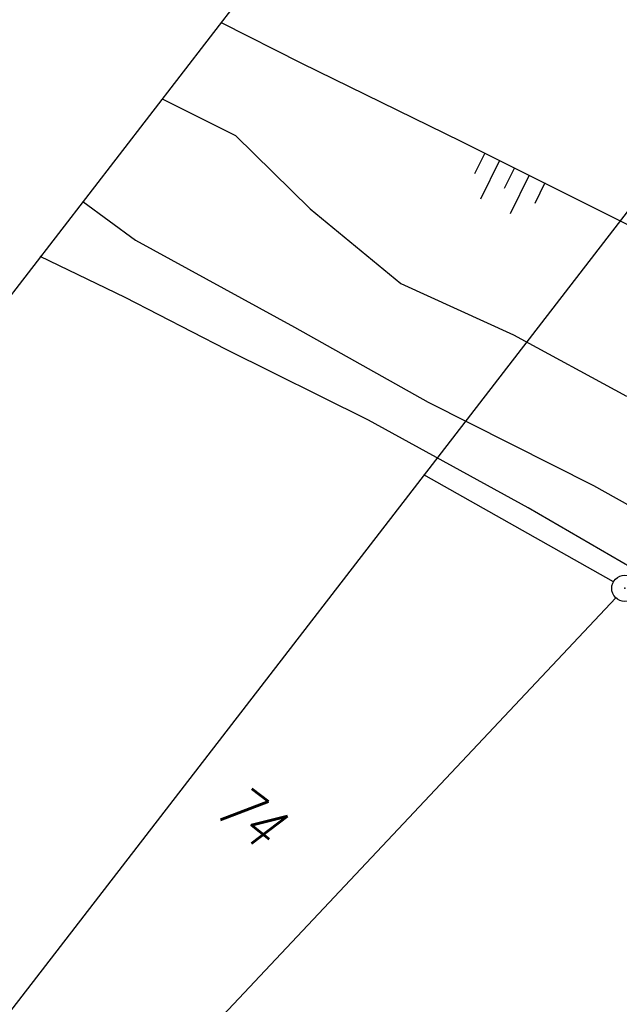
# Model space of a CAD drawing. Extents: x 448814 to 449970, y 436659 to 437685.
# Tile 30 of 132: x 448859 to 448894, y 437370 to 437426. Entities that reach past the tile are written whole.
import ezdxf

# ---------------------------------------------------------------- set-up
doc = ezdxf.new("R2010")
doc.units = 0
doc.header["$LTSCALE"] = 2
doc.header["$MEASUREMENT"] = 0
doc.linetypes.add('AUSGEZOGEN', pattern=[0])
doc.layers.get('0').update_dxf_attribs({"linetype": 'AUSGEZOGEN'})
for name, color, linetype in [('213_FLSTNR', 8, 'AUSGEZOGEN'), ('213_GRENZL', 8, 'AUSGEZOGEN'), ('213_GRENZP', 8, 'AUSGEZOGEN'), ('DB-Bestand', 8, 'CONTINUOUS'), ('MULDE', 250, 'AUSGEZOGEN'), ('Planeinteilung', 250, 'CONTINUOUS'), ('RAHMEN', 7, 'AUSGEZOGEN')]:
    doc.layers.add(name, color=color, linetype=linetype)
doc.styles.add('ROMANS', font='romans.shx', dxfattribs={"width": 0.8})

# ---------------------------------------------------------------- blocks, each defined once
blk = doc.blocks.new('PRIM_AC1_36')
at = {"layer": 'DB-Bestand', "color": 253, "linetype": 'Continuous'}
for points in [[(757.544, 497.249), (758.25, 496.135)], [(756.702, 496.716), (758.021, 494.634)], [(755.903, 496.21), (756.608, 495.096)], [(755.103, 495.703), (756.421, 493.621)], [(754.303, 495.197), (755.008, 494.083)]]:
    blk.add_lwpolyline(points, dxfattribs=at)
blk = doc.blocks.new('1135420')
blk.add_line((0, 297), (0, 0))
at = {"layer": 'RAHMEN'}
blk.add_line((25, 415), (25, 5), dxfattribs=at)
blk = doc.blocks.new('GST')
at = {"color": 0}
blk.add_circle((0, 0), 0.75, dxfattribs=at)
blk.add_point((0, 0), dxfattribs=at)

msp = doc.modelspace()

# ---------------------------------------------------------------- linework, layer by layer
at = {"layer": '213_GRENZL'}
for p, q in [((448893.39, 437394.003), (448882.547, 437400.131)), ((448841.767, 437338.092), (448893.528, 437393.087))]:
    msp.add_line(p, q, dxfattribs=at)
at = {"layer": 'DB-Bestand', "linetype": 'Continuous'}
for p, q in [((448870.948, 437426.017), (448875.553, 437423.681)), ((448875.553, 437423.681), (448884.67, 437419.219)), ((448867.572, 437421.643), (448871.771, 437419.55)), ((448871.771, 437419.55), (448876.045, 437415.356)), ((448884.67, 437419.219), (448894.419, 437414.346)), ((448863.045, 437415.778), (448866.052, 437413.552)), ((448876.045, 437415.356), (448881.233, 437411.086)), ((448866.052, 437413.552), (448875.14, 437408.588)), ((448865.455, 437410.271), (448860.607, 437412.619)), ((448881.233, 437411.086), (448887.673, 437408.134)), ((448871.24, 437407.308), (448865.455, 437410.271)), ((448875.14, 437408.588), (448882.786, 437404.283)), ((448887.673, 437408.134), (448894.141, 437404.628)), ((448879.373, 437403.25), (448871.24, 437407.308)), ((448882.786, 437404.283), (448892.245, 437399.522)), ((448888.518, 437398.233), (448879.373, 437403.25)), ((448892.245, 437399.522), (448898.978, 437395.726)), ((448895.719, 437394.055), (448888.518, 437398.233))]:
    msp.add_line(p, q, dxfattribs=at)
at = {"layer": 'MULDE'}
msp.add_lwpolyline([(449106.23, 437375.23, 0.000009), (449130.561, 437357.33, 0.000999)], format="xyb", dxfattribs=at)

# ---------------------------------------------------------------- block references
at = {"linetype": 'Continuous', "rotation": 301.4796983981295}
msp.add_blockref('PRIM_AC1_36', (448069.818, 437803.234), dxfattribs=at)
at = {"layer": '213_GRENZP', "rotation": 322.3369117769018}
msp.add_blockref('GST', (448894.043, 437393.633), dxfattribs=at)
at = {"layer": 'Planeinteilung', "linetype": 'Continuous', "rotation": 322.3369009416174}
msp.add_blockref('1135420', (448814.476, 437352.853), dxfattribs=at)

# ---------------------------------------------------------------- texts
at = {"layer": '213_FLSTNR', "style": 'ROMANS', "oblique": 15, "width": 0.8}
msp.add_text('74', height=2.5, rotation=322.3369, dxfattribs=at).set_placement((448870.441, 437380.751))

doc.saveas('drawing.dxf')
